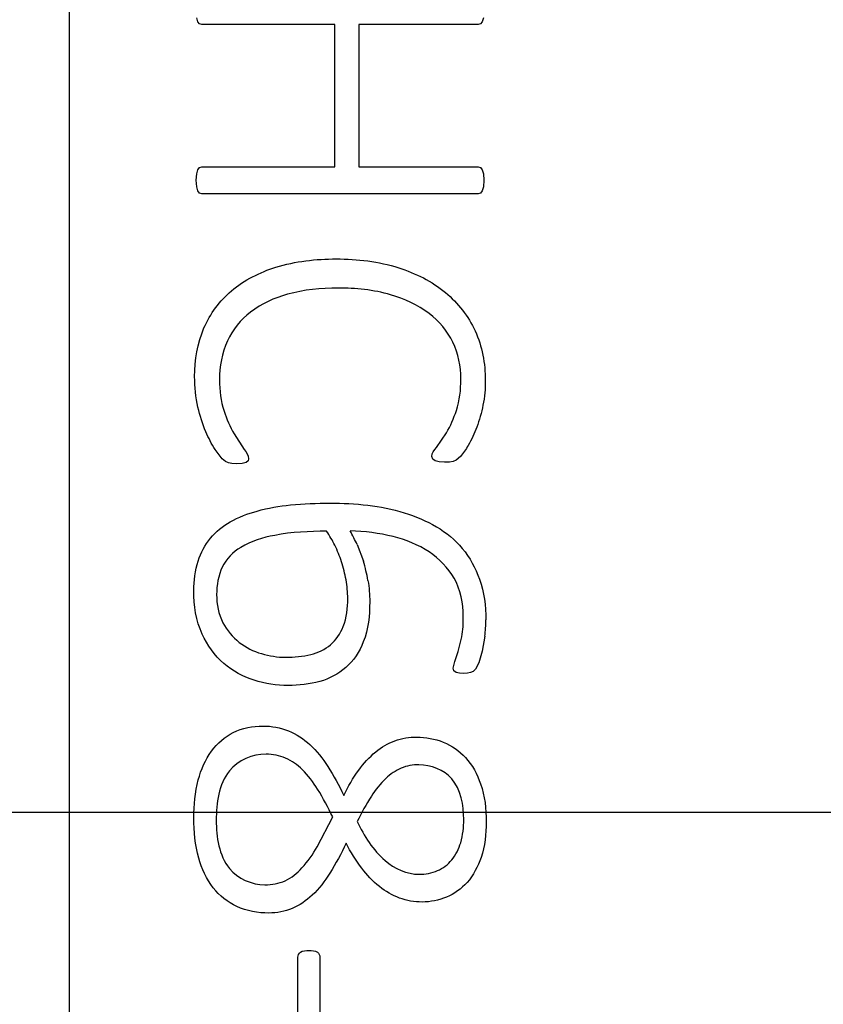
# Model space of a CAD drawing. Header units: inches. Extents: x 0 to 34, y 0 to 22.
# Tile 14 of 51: x 11.133 to 11.392, y 11.813 to 12.13. Entities that reach past the tile are written whole.
import ezdxf

# ---------------------------------------------------------------- set-up
doc = ezdxf.new("R2010")
doc.units = ezdxf.units.IN
doc.header["$LTSCALE"] = 1.87
doc.header["$MEASUREMENT"] = 0
doc.layers.get('0').update_dxf_attribs({"linetype": 'CONTINUOUS'})
doc.layers.add('02___PRT_ALL_AXES', color=7, linetype='CONTINUOUS')
doc.layers.add('DIMENSIONS', color=7, linetype='CONTINUOUS')
doc.styles.get("Standard").update_dxf_attribs({"font": 'txt', "width": 0.8})
doc.dimstyles.new('DIMSTYLE_2', dxfattribs={"dimtxt": 0.125, "dimasz": 0.18, "dimexe": 0.125, "dimexo": 0.0625, "dimgap": 0.03125, "dimtad": 0, "dimtih": 1, "dimtoh": 1, "dimlfac": 0.5, "dimdsep": 46, "dimtxsty": 'STANDARD', "dimblk": '_FILLED', "dimblk1": '_FILLED', "dimblk2": '_FILLED', "dimcen": 0.09, "dimadec": 0, "dimazin": 0, "dimtp": 0.001, "dimtm": 0.001, "dimtfac": 1, "dimtofl": 0, "dimtmove": 0, "dimatfit": 3, "dimldrblk": '_FILLED', "dimfxl": 1, "dimtolj": 1, "dimarcsym": 0})

# ---------------------------------------------------------------- blocks, each defined once
blk = doc.blocks.new('*D9')
at = {"layer": 'DIMENSIONS', "color": 2, "linetype": 'CONTINUOUS'}
blk.add_line((11.3139574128, 13.359421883), (10.4613826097, 13.359421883), dxfattribs=at)
at = {"layer": 'DIMENSIONS', "color": 2, "linetype": 'CONTINUOUS', "insert": (10.3988826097, 13.421921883), "char_height": 0.125, "width": 1.325, "attachment_point": 3, "line_spacing_factor": 0.9}
blk.add_mtext('90.81{\\Ftxt.shx;\\W1.000000;\\H0.125000; }[3.575]', dxfattribs=at)
blk = doc.blocks.new('_FILLED')
at = {"color": 0, "linetype": 'BYBLOCK'}
blk.add_solid([(0, 0), (-1, 0.1736111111), (-1, -0.1736111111)], dxfattribs=at)
blk = doc.blocks.new('*D10')
at = {"layer": 'DIMENSIONS', "color": 2, "linetype": 'CONTINUOUS'}
blk.add_line((11.4451448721, 13.9853163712), (10.4613826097, 13.9853163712), dxfattribs=at)
at = {"layer": 'DIMENSIONS', "color": 2, "linetype": 'CONTINUOUS', "insert": (10.3988826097, 14.0478163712), "char_height": 0.125, "width": 1.625, "attachment_point": 3, "line_spacing_factor": 0.9}
blk.add_mtext('2X 98.75{\\Ftxt.shx;\\W1.000000;\\H0.125000; }[3.888]', dxfattribs=at)
blk = doc.blocks.new('*D11')
at = {"layer": 'DIMENSIONS', "color": 2, "linetype": 'CONTINUOUS'}
blk.add_line((11.1651227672, 14.2295006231), (10.4613826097, 14.2295006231), dxfattribs=at)
at = {"layer": 'DIMENSIONS', "color": 2, "linetype": 'CONTINUOUS', "insert": (10.3988826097, 14.2920006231), "char_height": 0.125, "width": 1.425, "attachment_point": 3, "line_spacing_factor": 0.9}
blk.add_mtext('101.86{\\Ftxt.shx;\\W1.000000;\\H0.125000; }[4.010]', dxfattribs=at)
blk = doc.blocks.new('*D24')
at = {"layer": 'DIMENSIONS', "color": 2, "linetype": 'CONTINUOUS'}
blk.add_line((11.501404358, 11.8751699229), (10.4613826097, 11.8751699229), dxfattribs=at)
at = {"layer": 'DIMENSIONS', "color": 2, "linetype": 'CONTINUOUS', "insert": (10.3988826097, 11.9376699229), "char_height": 0.125, "width": 1.325, "attachment_point": 3, "line_spacing_factor": 0.9}
blk.add_mtext('71.96{\\Ftxt.shx;\\W1.000000;\\H0.125000; }[2.833]', dxfattribs=at)

msp = doc.modelspace()

# ---------------------------------------------------------------- linework, layer by layer
at = {"color": 7, "linetype": 'CONTINUOUS'}
msp.add_line((11.1488826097, 14.1507604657), (11.1488826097, 6.2881620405), dxfattribs=at)
at = {"color": 40, "linetype": 'CONTINUOUS'}
for p, q in [((11.1903075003, 12.1297200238), (11.1899547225, 12.1310228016)), ((11.1908769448, 12.1290144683), (11.1903075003, 12.1297200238)), ((11.1916352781, 12.1287978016), (11.1908769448, 12.1290144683)), ((11.2343880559, 12.1287978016), (11.1916352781, 12.1287978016)), ((11.2343880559, 12.0829811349), (11.2343880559, 12.1287978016)), ((11.2421186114, 12.1287978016), (11.2421186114, 12.0829811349)), ((11.2805575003, 12.1287978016), (11.2421186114, 12.1287978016)), ((11.2813436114, 12.1290144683), (11.2805575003, 12.1287978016)), ((11.2819130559, 12.1297200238), (11.2813436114, 12.1290144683)), ((11.2822658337, 12.1310228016), (11.2819130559, 12.1297200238)), ((11.1899547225, 12.0807561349), (11.1903075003, 12.0820589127)), ((11.1903075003, 12.0820589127), (11.1908769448, 12.0827644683)), ((11.1908769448, 12.0827644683), (11.1916352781, 12.0829811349)), ((11.1916352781, 12.0829811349), (11.2343880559, 12.0829811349)), ((11.2421186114, 12.0829811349), (11.2805575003, 12.0829811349)), ((11.2805575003, 12.0829811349), (11.2813436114, 12.0827644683)), ((11.2813436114, 12.0827644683), (11.2819130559, 12.0820589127)), ((11.2819130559, 12.0820589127), (11.2822658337, 12.0807561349)), ((11.1897908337, 12.0786672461), (11.1899547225, 12.0807561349)), ((11.1899547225, 12.0766061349), (11.1897908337, 12.0786672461)), ((11.2822658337, 12.0807561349), (11.2824019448, 12.0786672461)), ((11.2824019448, 12.0786672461), (11.2822658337, 12.0766061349)), ((11.1903075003, 12.0752505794), (11.1899547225, 12.0766061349)), ((11.1908769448, 12.0745450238), (11.1903075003, 12.0752505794)), ((11.2819130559, 12.0752505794), (11.2813436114, 12.0745450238)), ((11.2822658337, 12.0766061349), (11.2819130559, 12.0752505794)), ((11.1916352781, 12.0743283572), (11.1908769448, 12.0745450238)), ((11.2805575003, 12.0743283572), (11.1916352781, 12.0743283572)), ((11.2813436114, 12.0745450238), (11.2805575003, 12.0743283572)), ((11.201999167, 11.9970422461), (11.2052269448, 11.9920533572)), ((11.2671297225, 11.9926228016), (11.2703575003, 11.9973700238)), ((11.1981186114, 11.9890672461), (11.1959213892, 11.9920255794)), ((11.2659630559, 11.9889589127), (11.2656658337, 11.9898283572)), ((11.2748602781, 11.9897728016), (11.2734769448, 11.9885811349)), ((11.1992325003, 11.9881450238), (11.1981186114, 11.9890672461)), ((11.2001547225, 11.9877672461), (11.1992325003, 11.9881450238)), ((11.2012936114, 11.9875478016), (11.2001547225, 11.9877672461)), ((11.2027047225, 11.9874672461), (11.2012936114, 11.9875478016)), ((11.2046297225, 11.9875755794), (11.2027047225, 11.9874672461)), ((11.205849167, 11.9878755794), (11.2046297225, 11.9875755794)), ((11.2065019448, 11.9883366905), (11.205849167, 11.9878755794)), ((11.2066630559, 11.9890422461), (11.2065019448, 11.9883366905)), ((11.2667769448, 11.9883616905), (11.2659630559, 11.9889589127)), ((11.2680519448, 11.9880089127), (11.2667769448, 11.9883616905)), ((11.2697880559, 11.9879005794), (11.2680519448, 11.9880089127)), ((11.2713075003, 11.9879839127), (11.2697880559, 11.9879005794)), ((11.272499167, 11.9881728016), (11.2713075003, 11.9879839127)), ((11.2734769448, 11.9885811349), (11.272499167, 11.9881728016)), ((11.2416297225, 11.9613978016), (11.2436658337, 11.9560561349)), ((11.2741825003, 11.9270283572), (11.2753213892, 11.9317505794)), ((11.2827269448, 11.9319394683), (11.2819130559, 11.9270839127)), ((11.2730436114, 11.9237728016), (11.2741825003, 11.9270283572)), ((11.2819130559, 11.9270839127), (11.280774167, 11.9233394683)), ((11.2725547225, 11.9216589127), (11.2730436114, 11.9237728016)), ((11.280774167, 11.9233394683), (11.2797436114, 11.9213061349)), ((11.272799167, 11.9207366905), (11.2725547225, 11.9216589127)), ((11.2734769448, 11.9202200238), (11.272799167, 11.9207366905)), ((11.2745352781, 11.9200033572), (11.2734769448, 11.9202200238)), ((11.2759463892, 11.9199755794), (11.2745352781, 11.9200033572)), ((11.2771936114, 11.9200311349), (11.2759463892, 11.9199755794)), ((11.2781436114, 11.9202478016), (11.2771936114, 11.9200311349)), ((11.2789575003, 11.9206005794), (11.2781436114, 11.9202478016)), ((11.2797436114, 11.9213061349), (11.2789575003, 11.9206005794)), ((11.2287713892, 11.8641755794), (11.2337630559, 11.8737533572)), ((11.2225602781, 11.7989366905), (11.2225602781, 11.8286394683)), ((11.2296408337, 11.8286394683), (11.2296408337, 11.7989366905))]:
    msp.add_line(p, q, dxfattribs=at)
for centre, radius, start, end in [((11.1902109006, 11.9378865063), 0.0565391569, 24.5722847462, 29.6399124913), ((11.1969639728, 11.9430020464), 0.0416653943, 18.0215232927, 25.9112326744), ((11.1901742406, 11.9403353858), 0.0557538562, 9.8757002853, 16.3776382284), ((11.239857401, 11.9372282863), 0.0431945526, 352.9669541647, 359.9632479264)]:
    msp.add_arc(centre, radius, start, end, dxfattribs=at)
for points in [[(11.2154797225, 12.0507005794), (11.2217191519, 12.0526418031), (11.2283675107, 12.0533589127), (11.2349019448, 12.0533589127)], [(11.2349019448, 12.0533589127), (11.2416698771, 12.0533589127), (11.2485583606, 12.052570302), (11.2550047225, 12.0505089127)], [(11.2011575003, 12.0431033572), (11.2052706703, 12.0466085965), (11.2103244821, 12.0490793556), (11.2154797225, 12.0507005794)], [(11.2550047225, 12.0505089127), (11.2604193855, 12.0487718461), (11.2657086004, 12.0461644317), (11.2700852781, 12.0425339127)], [(11.1923130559, 12.0311422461), (11.1942644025, 12.0357007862), (11.1973707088, 12.0399020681), (11.2011575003, 12.0431033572)], [(11.2354713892, 12.0440005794), (11.23001443, 12.0440005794), (11.2244763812, 12.0434730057), (11.219224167, 12.0419922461)], [(11.252399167, 12.0418283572), (11.2469400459, 12.0434287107), (11.2411602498, 12.0440005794), (11.2354713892, 12.0440005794)], [(11.219224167, 12.0419922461), (11.2149709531, 12.0408181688), (11.2107793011, 12.0389680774), (11.2072880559, 12.0362700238)], [(11.264824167, 12.0358089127), (11.2611698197, 12.0386062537), (11.2568182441, 12.0405433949), (11.252399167, 12.0418283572)], [(11.2700852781, 12.0425339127), (11.2740967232, 12.0392313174), (11.2774458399, 12.0349172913), (11.2796075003, 12.0301922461)], [(11.2072880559, 12.0362700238), (11.2041510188, 12.0338369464), (11.2015230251, 12.0305669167), (11.1998547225, 12.0269644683)], [(11.2724463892, 12.0265561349), (11.2707040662, 12.0301522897), (11.2679862, 12.0333656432), (11.264824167, 12.0358089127)], [(11.1893019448, 12.0154894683), (11.1893019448, 12.0208027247), (11.1902151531, 12.0262606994), (11.1923130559, 12.0311422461)], [(11.2796075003, 12.0301922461), (11.281863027, 12.0252648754), (11.2828908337, 12.0196890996), (11.2828908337, 12.0142700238)], [(11.1998547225, 12.0269644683), (11.1980872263, 12.023084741), (11.1973047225, 12.0186945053), (11.1973047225, 12.0144311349)], [(11.275024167, 12.0147033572), (11.275024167, 12.0187466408), (11.2741776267, 12.0229022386), (11.2724463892, 12.0265561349)], [(11.1903602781, 12.0056144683), (11.189599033, 12.0088362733), (11.1893019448, 12.0121789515), (11.1893019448, 12.0154894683)], [(11.2735852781, 12.0045589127), (11.2746662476, 12.0077986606), (11.275024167, 12.0112880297), (11.275024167, 12.0147033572)], [(11.1973047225, 12.0144311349), (11.1973047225, 12.0110502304), (11.1976732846, 12.0075926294), (11.1987713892, 12.0043950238)], [(11.2828908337, 12.0142700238), (11.2828908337, 12.0115996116), (11.2826550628, 12.0089132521), (11.2821297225, 12.0062950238)], [(11.1929102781, 11.9977228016), (11.1918335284, 12.000268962), (11.1910021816, 12.0029255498), (11.1903602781, 12.0056144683)], [(11.2821297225, 12.0062950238), (11.2816234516, 12.0038856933), (11.2809889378, 12.0014917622), (11.280124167, 11.9991866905)], [(11.1987713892, 12.0043950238), (11.199631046, 12.0018601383), (11.2006447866, 11.9993509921), (11.201999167, 11.9970422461)], [(11.2703575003, 11.9973700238), (11.2717047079, 11.9996249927), (11.272727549, 12.0020761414), (11.2735852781, 12.0045589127)], [(11.280124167, 11.9991866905), (11.2793944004, 11.9971541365), (11.2784794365, 11.9951736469), (11.2773575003, 11.9933283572)], [(11.1959213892, 11.9920255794), (11.1947230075, 11.9938082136), (11.193774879, 11.9957564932), (11.1929102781, 11.9977228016)], [(11.2656658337, 11.9898283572), (11.2656658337, 11.9908799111), (11.266472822, 11.991801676), (11.2671297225, 11.9926228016)], [(11.2773575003, 11.9933283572), (11.2766167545, 11.9920838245), (11.2758618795, 11.9908189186), (11.2748602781, 11.9897728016)], [(11.2052269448, 11.9920533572), (11.2058932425, 11.9911630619), (11.2066630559, 11.9901542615), (11.2066630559, 11.9890422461)], [(11.2094297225, 11.9722228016), (11.2129418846, 11.9731795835), (11.2165537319, 11.9737972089), (11.220174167, 11.9741755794)], [(11.220174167, 11.9741755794), (11.224378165, 11.9746151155), (11.228613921, 11.9747728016), (11.2328408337, 11.9747728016)], [(11.2328408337, 11.9747728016), (11.2369253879, 11.9747728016), (11.2410184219, 11.9745515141), (11.245074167, 11.9740672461)], [(11.245074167, 11.9740672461), (11.2490286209, 11.9736222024), (11.2529612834, 11.972820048), (11.2567658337, 11.9716533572)], [(11.200749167, 11.9687505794), (11.2034695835, 11.9702709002), (11.2064248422, 11.9713965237), (11.2094297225, 11.9722228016)], [(11.2567658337, 11.9716533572), (11.2603752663, 11.9705473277), (11.2638984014, 11.9690557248), (11.2671575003, 11.9671505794)], [(11.194374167, 11.9634616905), (11.196111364, 11.9656078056), (11.1983395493, 11.9674024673), (11.200749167, 11.9687505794)], [(11.2671575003, 11.9671505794), (11.2702891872, 11.9653340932), (11.2731648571, 11.9629573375), (11.2754852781, 11.9601783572)], [(11.215074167, 11.9643839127), (11.2112887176, 11.9636529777), (11.207449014, 11.9625566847), (11.2041686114, 11.9605311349)], [(11.2317825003, 11.9657116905), (11.2261954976, 11.9657116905), (11.2205553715, 11.9654660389), (11.215074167, 11.9643839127)], [(11.2344408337, 11.9612089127), (11.2336634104, 11.9627689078), (11.2327967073, 11.9642941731), (11.2317825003, 11.9657116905)], [(11.2531852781, 11.9640033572), (11.2486692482, 11.9651195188), (11.2440020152, 11.9657167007), (11.2393519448, 11.9658478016)], [(11.264824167, 11.9590394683), (11.2613063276, 11.9613662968), (11.2572798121, 11.9629913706), (11.2531852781, 11.9640033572)], [(11.1904158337, 11.9561366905), (11.1912856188, 11.9587722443), (11.1926002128, 11.9613272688), (11.194374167, 11.9634616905)], [(11.2041686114, 11.9605311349), (11.2016973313, 11.9590051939), (11.1994422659, 11.956808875), (11.198199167, 11.9541839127)], [(11.2728269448, 11.9505755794), (11.2708797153, 11.953934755), (11.2680543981, 11.9568850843), (11.264824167, 11.9590394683)], [(11.2754852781, 11.9601783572), (11.2779036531, 11.9572820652), (11.2797500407, 11.953856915), (11.2810186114, 11.9503033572)], [(11.1890325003, 11.9465616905), (11.1890325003, 11.9497864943), (11.1894051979, 11.9530743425), (11.1904158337, 11.9561366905)], [(11.238049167, 11.9500589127), (11.2377023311, 11.9520334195), (11.2372175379, 11.9539898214), (11.2365852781, 11.9558922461)], [(11.198199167, 11.9541839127), (11.1969134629, 11.9514626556), (11.1963825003, 11.9483491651), (11.1963825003, 11.9453394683)], [(11.2385908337, 11.9440644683), (11.2385908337, 11.9460707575), (11.2383967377, 11.9480829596), (11.238049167, 11.9500589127)], [(11.2451019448, 11.9498978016), (11.2455002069, 11.9476274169), (11.2456713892, 11.9453111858), (11.2456713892, 11.9430061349)], [(11.2758102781, 11.9382589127), (11.2758102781, 11.9424831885), (11.2749326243, 11.9469135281), (11.2728269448, 11.9505755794)], [(11.2810186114, 11.9503033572), (11.2825142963, 11.9461442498), (11.2830519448, 11.941620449), (11.2830519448, 11.9372005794)], [(11.1917158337, 11.9326172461), (11.1897224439, 11.9369104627), (11.1890325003, 11.9418282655), (11.1890325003, 11.9465616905)], [(11.1963825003, 11.9453394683), (11.1963825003, 11.9422437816), (11.1969632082, 11.9390105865), (11.1984186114, 11.9362783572)], [(11.2371269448, 11.9350311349), (11.2382609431, 11.9378629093), (11.2385908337, 11.9410140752), (11.2385908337, 11.9440644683)], [(11.2456713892, 11.9430061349), (11.2456713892, 11.9386479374), (11.245223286, 11.9341437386), (11.2436102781, 11.9300950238)], [(11.1984186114, 11.9362783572), (11.1997024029, 11.9338633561), (11.2014880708, 11.931631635), (11.2036519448, 11.9299589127)], [(11.2753213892, 11.9317505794), (11.2756989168, 11.9338931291), (11.2758102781, 11.9360833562), (11.2758102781, 11.9382589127)], [(11.1986880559, 11.9231505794), (11.1957274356, 11.9257183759), (11.1933683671, 11.9290636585), (11.1917158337, 11.9326172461)], [(11.2330575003, 11.9291728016), (11.2348609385, 11.9307223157), (11.2362451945, 11.932822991), (11.2371269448, 11.9350311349)], [(11.2036519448, 11.9299589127), (11.2057811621, 11.9283361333), (11.208243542, 11.9270741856), (11.2108130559, 11.9263228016)], [(11.2267380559, 11.9260533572), (11.2290160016, 11.9266273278), (11.2312383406, 11.927686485), (11.2330575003, 11.9291728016)], [(11.2436102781, 11.9300950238), (11.2423877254, 11.9269885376), (11.2404935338, 11.9240039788), (11.2379686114, 11.9218200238)], [(11.2108130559, 11.9263228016), (11.2133276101, 11.9255721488), (11.2159749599, 11.9251589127), (11.218599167, 11.9251589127)], [(11.218599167, 11.9251589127), (11.2213284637, 11.9251589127), (11.2240869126, 11.9254048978), (11.2267380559, 11.9260533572)], [(11.2084547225, 11.9177783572), (11.2049021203, 11.9188666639), (11.2015201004, 11.9207453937), (11.1986880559, 11.9231505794)], [(11.2379686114, 11.9218200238), (11.2355934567, 11.9197431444), (11.232651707, 11.9182221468), (11.2296130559, 11.9173728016)], [(11.2194408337, 11.9160700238), (11.2157347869, 11.9160700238), (11.2119911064, 11.9166698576), (11.2084547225, 11.9177783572)], [(11.2296130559, 11.9173728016), (11.226314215, 11.916476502), (11.2228592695, 11.9160700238), (11.2194408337, 11.9160700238)], [(11.1947547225, 11.8949644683), (11.1965741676, 11.8974329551), (11.1990119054, 11.8995625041), (11.2017547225, 11.9009339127)], [(11.2017547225, 11.9009339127), (11.2046603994, 11.9023867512), (11.2080255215, 11.9030228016), (11.211274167, 11.9030228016)], [(11.211274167, 11.9030228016), (11.2140803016, 11.9030228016), (11.2169556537, 11.9025470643), (11.219549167, 11.9014755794)], [(11.219549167, 11.9014755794), (11.2220478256, 11.9004047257), (11.2243862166, 11.8988705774), (11.2263852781, 11.8970283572)], [(11.247599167, 11.8946950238), (11.2494438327, 11.8962016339), (11.2515490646, 11.8974482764), (11.2537825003, 11.8982755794)], [(11.2537825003, 11.8982755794), (11.2560182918, 11.899103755), (11.2584510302, 11.8994672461), (11.2608352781, 11.8994672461)], [(11.2608352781, 11.8994672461), (11.2637262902, 11.8994672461), (11.2666735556, 11.8989235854), (11.2693547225, 11.8978422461)], [(11.2693547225, 11.8978422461), (11.2720404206, 11.8967551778), (11.2745190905, 11.8950011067), (11.2764880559, 11.8928755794)], [(11.1904686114, 11.8856616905), (11.1913558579, 11.8889586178), (11.1927341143, 11.8922123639), (11.1947547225, 11.8949644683)], [(11.2263852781, 11.8970283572), (11.2286234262, 11.8949925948), (11.2305249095, 11.8925719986), (11.2321630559, 11.8900283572)], [(11.2421186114, 11.8888089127), (11.243703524, 11.8909710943), (11.245512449, 11.8930119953), (11.247599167, 11.8946950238)], [(11.2122797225, 11.8939616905), (11.2079579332, 11.8939616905), (11.2031374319, 11.8919974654), (11.2004797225, 11.8885894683)], [(11.218599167, 11.8927144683), (11.2166259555, 11.8935609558), (11.214426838, 11.8939616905), (11.2122797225, 11.8939616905)], [(11.2239713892, 11.8889978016), (11.222407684, 11.8905131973), (11.220585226, 11.8918216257), (11.218599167, 11.8927144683)], [(11.2764880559, 11.8928755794), (11.2787079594, 11.8904821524), (11.2803018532, 11.8874709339), (11.2813713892, 11.8843866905)], [(11.2004797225, 11.8885894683), (11.1970638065, 11.8842893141), (11.1962463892, 11.8781590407), (11.1962463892, 11.8726672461)], [(11.2289075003, 11.8826783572), (11.2274868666, 11.8849424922), (11.2258908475, 11.8871376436), (11.2239713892, 11.8889978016)], [(11.2321630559, 11.8900283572), (11.2340730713, 11.8870324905), (11.2357787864, 11.8839010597), (11.2373158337, 11.8806978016)], [(11.2373158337, 11.8806978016), (11.2386933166, 11.8835218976), (11.2402822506, 11.8862592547), (11.2421186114, 11.8888089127)], [(11.2558186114, 11.8894589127), (11.2539706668, 11.8886906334), (11.2522787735, 11.8875002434), (11.2508269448, 11.8861228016)], [(11.2614880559, 11.8905450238), (11.2595638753, 11.8905450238), (11.257591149, 11.8902076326), (11.2558186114, 11.8894589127)], [(11.2720936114, 11.8860422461), (11.2695946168, 11.8889586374), (11.2653286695, 11.8905450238), (11.2614880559, 11.8905450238)], [(11.1890325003, 11.8734533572), (11.1890325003, 11.8775508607), (11.1894073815, 11.8817039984), (11.1904686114, 11.8856616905)], [(11.2508269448, 11.8861228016), (11.2490452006, 11.8844616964), (11.2475503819, 11.8824912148), (11.2462158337, 11.8804533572)], [(11.2759463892, 11.8729644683), (11.2759463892, 11.8775089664), (11.2750632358, 11.8826022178), (11.2720936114, 11.8860422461)], [(11.2337630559, 11.8737533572), (11.2322764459, 11.8767964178), (11.2306872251, 11.879796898), (11.2289075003, 11.8826783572)], [(11.2813713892, 11.8843866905), (11.2827444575, 11.8805083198), (11.2831880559, 11.8762926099), (11.2831880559, 11.8721783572)], [(11.2462158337, 11.8804533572), (11.2445137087, 11.8778274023), (11.2430213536, 11.8750645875), (11.2416297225, 11.8722616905)], [(11.1906047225, 11.8605422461), (11.1894407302, 11.8647185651), (11.1890325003, 11.8691178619), (11.1890325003, 11.8734533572)], [(11.1962463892, 11.8726672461), (11.1962463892, 11.8673149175), (11.1971345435, 11.8613565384), (11.2004797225, 11.8571783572)], [(11.2416297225, 11.8722616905), (11.243885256, 11.8676351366), (11.2467418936, 11.8630958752), (11.2506102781, 11.8597005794)], [(11.2749686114, 11.8654783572), (11.2756853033, 11.8678907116), (11.2759463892, 11.870447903), (11.2759463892, 11.8729644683)], [(11.2831880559, 11.8721783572), (11.2831880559, 11.8683217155), (11.2827627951, 11.8643777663), (11.2815075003, 11.8607311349)], [(11.2238630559, 11.8573394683), (11.225766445, 11.8594001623), (11.2273563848, 11.861753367), (11.2287713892, 11.8641755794)], [(11.2380769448, 11.8653172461), (11.2365034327, 11.8619965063), (11.2347606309, 11.858747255), (11.2328130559, 11.8556311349)], [(11.2430963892, 11.8572589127), (11.2411690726, 11.8597689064), (11.2395311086, 11.8625065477), (11.2380769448, 11.8653172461)], [(11.2720936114, 11.8599172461), (11.2734176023, 11.8615302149), (11.2743535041, 11.8634843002), (11.2749686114, 11.8654783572)], [(11.195299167, 11.8509394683), (11.1930998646, 11.8537426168), (11.1915905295, 11.8571183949), (11.1906047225, 11.8605422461)], [(11.2506102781, 11.8597005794), (11.2535793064, 11.857092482), (11.2576695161, 11.8553061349), (11.2616213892, 11.8553061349)], [(11.2675352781, 11.8564728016), (11.2692792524, 11.8572379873), (11.2708694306, 11.858458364), (11.2720936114, 11.8599172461)], [(11.2815075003, 11.8607311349), (11.2805039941, 11.8578232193), (11.2790445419, 11.8549782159), (11.2770047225, 11.8526755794)], [(11.2004797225, 11.8571783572), (11.20310016, 11.8538962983), (11.2077271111, 11.8519144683), (11.2119269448, 11.8519144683)], [(11.2184380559, 11.8532450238), (11.2204978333, 11.8541884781), (11.2223358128, 11.8556660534), (11.2238630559, 11.8573394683)], [(11.2487908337, 11.8513450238), (11.2466402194, 11.8530373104), (11.244744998, 11.8550746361), (11.2430963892, 11.8572589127)], [(11.2616213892, 11.8553061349), (11.2636306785, 11.8553061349), (11.2657004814, 11.8556537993), (11.2675352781, 11.8564728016)], [(11.2119269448, 11.8519144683), (11.2141421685, 11.8519144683), (11.2164285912, 11.8523126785), (11.2184380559, 11.8532450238)], [(11.2328130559, 11.8556311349), (11.2311970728, 11.8530842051), (11.2293499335, 11.8506351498), (11.2271436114, 11.8485783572)], [(11.2028936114, 11.8449172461), (11.1999681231, 11.8462882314), (11.1973035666, 11.8484056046), (11.195299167, 11.8509394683)], [(11.255274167, 11.8476561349), (11.2529418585, 11.8485179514), (11.250732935, 11.8497924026), (11.2487908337, 11.8513450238)], [(11.2770047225, 11.8526755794), (11.2752107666, 11.8506473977), (11.2729098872, 11.8489760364), (11.2704130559, 11.8479283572)], [(11.2271436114, 11.8485783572), (11.2252607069, 11.8468214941), (11.2230926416, 11.8452835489), (11.2207158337, 11.8442922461)], [(11.2625463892, 11.8463811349), (11.2600853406, 11.8463811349), (11.2575778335, 11.8467901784), (11.255274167, 11.8476561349)], [(11.2704130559, 11.8479283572), (11.2679426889, 11.8469088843), (11.2652188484, 11.8463811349), (11.2625463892, 11.8463811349)], [(11.2132019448, 11.8428283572), (11.2096959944, 11.8428283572), (11.2060742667, 11.8434424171), (11.2028936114, 11.8449172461)], [(11.2207158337, 11.8442922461), (11.2183699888, 11.84328811), (11.2157536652, 11.8428283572), (11.2132019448, 11.8428283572)], [(11.2233463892, 11.8301866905), (11.224106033, 11.8307462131), (11.2251695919, 11.8307839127), (11.2261130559, 11.8307839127)], [(11.2261130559, 11.8307839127), (11.2270565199, 11.8307839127), (11.2281077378, 11.8307290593), (11.2288797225, 11.8301866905)], [(11.2225602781, 11.8286394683), (11.2225602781, 11.8292179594), (11.2228833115, 11.8298399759), (11.2233463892, 11.8301866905)], [(11.2288797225, 11.8301866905), (11.2293318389, 11.8298318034), (11.2296408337, 11.8292142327), (11.2296408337, 11.8286394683)]]:
    msp.add_open_spline(points, degree=3, dxfattribs=at)
at = {"layer": '02___PRT_ALL_AXES', "color": 7, "linetype": 'CONTINUOUS'}
msp.add_line((11.1488810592, 14.1506705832), (11.1488826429, 6.288072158), dxfattribs=at)

# ---------------------------------------------------------------- dimensions: what is measured, and where the dimension line sits
at = {"layer": 'DIMENSIONS', "color": 2, "linetype": 'CONTINUOUS'}
for feature_location, offset, origin, picture, middle in [((11.1651227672, 14.2295006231), (-0.7037401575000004, 0), (11.2276227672, 6.209421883), '*D11', (9.6863826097, 14.2295006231)), ((11.3139574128, 13.359421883), (-0.8525748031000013, 0), (11.3764574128, 6.209421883), '*D9', (9.7363826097, 13.359421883)), ((11.501404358, 11.8751699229), (-1.040021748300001, 0), (11.563904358, 6.209421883), '*D24', (9.7363826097, 11.8751699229))]:
    dim = msp.add_ordinate_dim(feature_location=feature_location, offset=offset, dtype=0, origin=origin, dimstyle='DIMSTYLE_2', dxfattribs=at)
    dim.commit()
    dim.dimension.update_dxf_attribs({"geometry": picture, "text_midpoint": middle})
dim = msp.add_ordinate_dim(feature_location=(11.4451448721, 13.9853163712), offset=(-0.9837622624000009, 0), dtype=0, origin=(11.5076448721, 6.209421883), text='2X <>', dimstyle='DIMSTYLE_2', dxfattribs=at)
dim.commit()
dim.dimension.update_dxf_attribs({"geometry": '*D10', "text_midpoint": (9.5863826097, 13.9853163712)})

doc.saveas('drawing.dxf')
